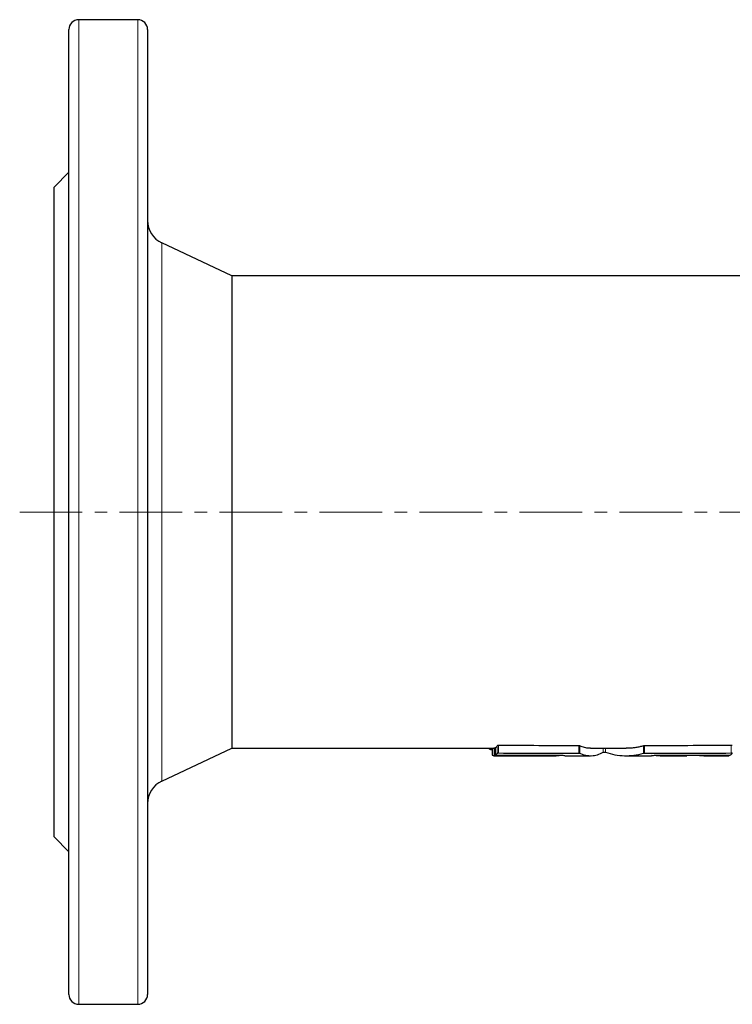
# Model space of a CAD drawing. Header units: millimetres. Extents: x 118 to 695, y 45 to 563.
# Tile 1 of 4: x 118 to 263, y 45 to 245. Entities that reach past the tile are written whole.
import ezdxf

# ---------------------------------------------------------------- set-up
doc = ezdxf.new("R2010")
doc.units = ezdxf.units.MM
doc.linetypes.add('CENTERX2', pattern=[20.32, 12.7, -2.54, 2.54, -2.54])
doc.layers.add('FORMAT', color=7, linetype='Continuous')

msp = doc.modelspace()

# ---------------------------------------------------------------- linework, layer by layer
at = {"color": 7, "linetype": 'Continuous', "lineweight": 25}
for p, q in [((142.04, 245.14), (130.04, 245.14)), ((128.04, 47.14), (128.04, 243.14)), ((144.04, 243.14), (144.04, 47.14)), ((128.04, 214.14), (125.04, 211.14)), ((125.04, 79.14), (125.04, 211.14)), ((161.19, 193.14), (146.92, 199.79)), ((161.19, 193.14), (161.19, 97.14)), ((146.92, 90.49), (161.19, 97.14)), ((214.03, 97.14), (214.03, 95.79)), ((214.46, 97.14), (214.4, 97.14)), ((214.68, 97.22), (214.68, 95.72)), ((214.68, 97.22), (214.68, 97.22)), ((214.03, 95.79), (214.03, 95.78)), ((214.68, 95.72), (214.68, 95.72)), ((228.89, 95.64), (234.05, 95.64)), ((248.77, 95.64), (253.42, 95.64)), ((253.61, 95.64), (253.47, 95.64)), ((253.64, 95.64), (253.64, 95.7)), ((257.16, 95.64), (262.17, 95.64)), ((257.47, 95.64), (262.01, 95.65)), ((262.22, 95.64), (262.17, 95.64)), ((262.23, 95.64), (262.23, 95.71)), ((125.04, 79.14), (128.04, 76.14)), ((130.04, 45.14), (142.04, 45.14))]:
    msp.add_line(p, q, dxfattribs=at)
at = {"color": 8, "linetype": 'Continuous', "lineweight": 18}
for p, q in [((130.04, 245.14), (130.04, 45.14)), ((142.04, 45.14), (142.04, 245.14)), ((146.92, 199.79), (146.92, 90.49)), ((214.03, 95.78), (214.03, 97.14)), ((214.46, 95.64), (214.46, 97.14)), ((214.68, 95.72), (214.68, 97.22)), ((215.1, 96.15), (215.1, 97.67)), ((215.36, 96.19), (215.36, 97.71)), ((231.68, 96.14), (231.68, 97.66)), ((231.89, 96.12), (231.89, 97.64)), ((236.64, 96.34), (236.64, 97.14)), ((237.09, 96.34), (237.09, 97.14)), ((244.81, 96.12), (244.81, 97.64)), ((245.04, 96.14), (245.04, 97.66)), ((262.65, 96.19), (262.65, 97.71)), ((214.72, 95.65), (214.72, 95.71)), ((226.67, 95.64), (226.67, 95.69)), ((226.88, 95.64), (226.88, 95.69)), ((248.53, 95.64), (248.53, 95.69)), ((248.77, 95.64), (248.77, 95.69)), ((253.42, 95.64), (253.42, 95.7)), ((257.2, 95.64), (257.2, 95.7)), ((257.47, 95.64), (257.47, 95.7)), ((262.01, 95.65), (262.01, 95.71))]:
    msp.add_line(p, q, dxfattribs=at)
at = {"color": 7, "linetype": 'Continuous', "lineweight": 25}
for centre, radius, start, end in [((130.04, 243.14), 2, 90, 180), ((142.04, 243.14), 2, 0, 90), ((149.04, 204.33), 5, 180, 245), ((149.04, 85.95), 5, 115, 180), ((130.04, 47.14), 2, 180, 270), ((142.04, 47.14), 2, 270, 0)]:
    msp.add_arc(centre, radius, start, end, dxfattribs=at)
for points, knots in [([(313.4, 193.14), (311.54, 193.14), (307.42, 193.14), (301.03, 193.14), (294.22, 193.14), (287.4, 193.14), (280.57, 193.14), (273.73, 193.14), (267.07, 193.14), (260.59, 193.14), (254.3, 193.14), (248, 193.14), (241.69, 193.14), (235.38, 193.14), (229.06, 193.14), (222.74, 193.14), (216.42, 193.14), (210.09, 193.14), (203.76, 193.14), (197.42, 193.14), (191.21, 193.14), (185.11, 193.14), (179.13, 193.14), (173.15, 193.14), (167.17, 193.14), (163.19, 193.14), (161.19, 193.14)], [0, 0, 0, 0, 0.037125, 0.082285, 0.127444, 0.172604, 0.217764, 0.262924, 0.308084, 0.349481, 0.390878, 0.432274, 0.473671, 0.515068, 0.556464, 0.597861, 0.639258, 0.680654, 0.722051, 0.763448, 0.804844, 0.843875, 0.882907, 0.921938, 0.960969, 1, 1, 1, 1]), ([(161.19, 97.14), (163.5, 97.14), (168.11, 97.14), (175.03, 97.14), (181.95, 97.14), (188.86, 97.14), (195.78, 97.14), (202.69, 97.14), (208.9, 97.14), (212.8, 97.14), (214.4, 97.14)], [0, 0, 0, 0, 0.1299361, 0.2598723, 0.3898084, 0.5197446, 0.6496807, 0.7796168, 0.909553, 1, 1, 1, 1]), ([(213.3, 97.14), (213.35, 97.11), (213.59, 96.99), (213.84, 96.89), (214.03, 96.81)], [0, 0, 0, 0, 0.2269807, 1, 1, 1, 1]), ([(214.68, 97.15), (214.66, 97.15), (214.62, 97.15), (214.56, 97.15), (214.5, 97.15), (214.47, 97.14), (214.46, 97.14), (214.46, 97.14)], [0, 0, 0, 0, 0.1131323, 0.3555479, 0.5979793, 0.8404386, 1, 1, 1, 1]), ([(215.36, 97.71), (215.3, 97.71), (215.23, 97.7), (215.14, 97.69), (215.11, 97.68), (215.1, 97.67)], [0, 0, 0, 0, 0.5, 0.5, 1, 1, 1, 1]), ([(215.1, 96.15), (215.11, 96.16), (215.14, 96.17), (215.23, 96.19), (215.3, 96.19), (215.36, 96.19)], [0, 0, 0, 0, 0.5, 0.5, 1, 1, 1, 1]), ([(234.04, 97.15), (233.97, 97.15), (233.73, 97.14), (233.33, 97.19), (232.85, 97.28), (232.37, 97.43), (232.05, 97.57), (231.89, 97.64)], [0, 0, 0, 0, 0.107318, 0.330514, 0.553759, 0.776954, 1, 1, 1, 1]), ([(231.89, 96.12), (232.68, 95.76), (233.48, 95.61), (235.06, 95.68), (235.85, 95.91), (236.64, 96.34)], [0, 0, 0, 0, 0.5, 0.5, 1, 1, 1, 1]), ([(234.04, 97.14), (234.33, 97.14), (236.71, 97.14), (239.13, 97.14), (241.27, 97.14), (241.31, 97.14)], [0, 0, 0, 0, 0.115942, 0.984901, 1, 1, 1, 1]), ([(236.64, 96.34), (236.66, 96.35), (236.69, 96.35), (236.76, 96.36), (236.8, 96.36), (236.9, 96.36), (236.95, 96.36), (237.03, 96.35), (237.06, 96.35), (237.09, 96.34)], [0, 0, 0, 0, 0.25, 0.25, 0.5, 0.5, 0.75, 0.75, 1, 1, 1, 1]), ([(237.09, 96.34), (238.37, 95.91), (239.66, 95.68), (242.23, 95.61), (243.52, 95.76), (244.81, 96.12)], [0, 0, 0, 0, 0.5, 0.5, 1, 1, 1, 1]), ([(244.81, 97.64), (244.55, 97.57), (244.05, 97.43), (243.28, 97.29), (242.52, 97.19), (241.86, 97.14), (241.46, 97.15), (241.31, 97.15)], [0, 0, 0, 0, 0.218356, 0.436851, 0.655394, 0.87389, 1, 1, 1, 1]), ([(262.87, 97.68), (262.87, 97.68), (262.87, 97.69), (262.83, 97.7), (262.78, 97.71), (262.71, 97.71), (262.67, 97.71), (262.65, 97.71)], [0, 0, 0, 0, 0.165483, 0.397819, 0.628906, 0.857404, 1, 1, 1, 1]), ([(262.65, 96.19), (262.68, 96.19), (262.73, 96.19), (262.8, 96.19), (262.85, 96.18), (262.87, 96.17), (262.87, 96.16), (262.87, 96.16)], [0, 0, 0, 0, 0.225917, 0.451799, 0.67874, 0.908043, 1, 1, 1, 1]), ([(214.4, 95.64), (216.11, 95.64), (220.16, 95.64), (224.35, 95.64), (226.84, 95.64), (226.99, 95.64)], [0, 0, 0, 0, 0.407197, 0.964133, 1, 1, 1, 1]), ([(214.46, 95.64), (214.46, 95.64), (214.49, 95.64), (214.59, 95.65), (214.66, 95.65), (214.72, 95.65)], [0, 0, 0, 0, 0.5, 0.5, 1, 1, 1, 1]), ([(214.89, 95.71), (214.84, 95.71), (214.79, 95.71), (214.71, 95.71), (214.68, 95.71), (214.68, 95.72)], [0, 0, 0, 0, 0.5, 0.5, 1, 1, 1, 1]), ([(226.88, 95.64), (227.02, 95.64), (227.29, 95.64), (227.56, 95.68), (227.69, 95.69)], [0, 0, 0, 0, 0.514067, 1, 1, 1, 1]), ([(228.89, 95.65), (228.83, 95.64), (228.61, 95.64), (228.39, 95.67), (228.23, 95.69)], [0, 0, 0, 0, 0.266418, 1, 1, 1, 1]), ([(241.31, 95.64), (241.46, 95.64), (243.17, 95.64), (244.89, 95.64), (246.45, 95.64)], [0, 0, 0, 0, 0.086052, 1, 1, 1, 1]), ([(247.53, 95.69), (247.28, 95.67), (246.92, 95.64), (246.56, 95.64), (246.45, 95.65)], [0, 0, 0, 0, 0.706108, 1, 1, 1, 1]), ([(247.42, 95.68), (247.56, 95.67), (247.93, 95.64), (248.3, 95.64), (248.53, 95.64)], [0, 0, 0, 0, 0.372437, 1, 1, 1, 1]), ([(248.35, 95.64), (248.49, 95.64), (250.2, 95.64), (251.9, 95.64), (253.47, 95.64)], [0, 0, 0, 0, 0.078404, 1, 1, 1, 1]), ([(253.42, 95.64), (253.45, 95.64), (253.5, 95.64), (253.57, 95.64), (253.62, 95.64), (253.64, 95.64), (253.64, 95.64), (253.64, 95.64)], [0, 0, 0, 0, 0.229109, 0.458218, 0.687336, 0.916467, 1, 1, 1, 1]), ([(256.2, 95.7), (256.22, 95.7), (256.32, 95.69), (256.49, 95.68), (256.7, 95.66), (256.87, 95.65), (257, 95.65), (257.1, 95.64), (257.17, 95.64), (257.19, 95.64), (257.2, 95.64)], [0, 0, 0, 0, 0.020873, 0.167637, 0.318696, 0.469755, 0.600791, 0.731827, 0.865913, 1, 1, 1, 1]), ([(257.2, 95.64), (257.21, 95.64), (257.24, 95.64), (257.34, 95.64), (257.4, 95.64), (257.47, 95.64)], [0, 0, 0, 0, 0.5, 0.5, 1, 1, 1, 1]), ([(262.01, 95.65), (262.04, 95.65), (262.09, 95.65), (262.16, 95.65), (262.2, 95.65), (262.23, 95.64), (262.22, 95.64), (262.22, 95.64)], [0, 0, 0, 0, 0.229005, 0.45801, 0.687029, 0.916077, 1, 1, 1, 1]), ([(262.45, 95.72), (262.44, 95.72), (262.41, 95.71), (262.31, 95.71), (262.25, 95.71), (262.18, 95.71)], [0, 0, 0, 0, 0.5, 0.5, 1, 1, 1, 1])]:
    msp.add_open_spline(points, degree=3, knots=knots, dxfattribs=at)
for points in [[(215.1, 97.67), (214.96, 97.46), (214.82, 97.31), (214.68, 97.22)], [(214.68, 95.72), (214.82, 95.8), (214.96, 95.95), (215.1, 96.15)], [(231.68, 97.66), (226.24, 97.66), (220.8, 97.68), (215.36, 97.71)], [(215.36, 96.19), (220.8, 96.16), (226.24, 96.15), (231.68, 96.14)], [(231.89, 97.64), (231.86, 97.65), (231.78, 97.66), (231.68, 97.66)], [(231.68, 96.14), (231.78, 96.14), (231.86, 96.13), (231.89, 96.12)], [(245.04, 97.66), (244.95, 97.66), (244.85, 97.65), (244.81, 97.64)], [(244.81, 96.12), (244.85, 96.13), (244.95, 96.14), (245.04, 96.14)], [(262.65, 97.71), (256.78, 97.68), (250.91, 97.66), (245.04, 97.66)], [(245.04, 96.14), (250.91, 96.15), (256.78, 96.17), (262.65, 96.19)], [(262.87, 96.16), (262.73, 95.95), (262.59, 95.8), (262.45, 95.72)], [(214.03, 95.78), (214.17, 95.67), (214.31, 95.63), (214.46, 95.64)], [(214.72, 95.65), (218.7, 95.64), (222.69, 95.64), (226.67, 95.64)], [(228.02, 95.69), (223.64, 95.69), (219.27, 95.7), (214.89, 95.71)], [(226.67, 95.64), (226.76, 95.64), (226.85, 95.64), (226.88, 95.64)], [(228.23, 95.69), (228.2, 95.69), (228.12, 95.69), (228.02, 95.69)], [(247.76, 95.69), (247.67, 95.69), (247.57, 95.69), (247.53, 95.69)], [(262.18, 95.71), (257.38, 95.7), (252.57, 95.69), (247.76, 95.69)], [(248.53, 95.64), (248.58, 95.64), (248.67, 95.64), (248.77, 95.64)], [(253.63, 95.64), (253.63, 95.64), (253.62, 95.64), (253.61, 95.64)]]:
    msp.add_open_spline(points, degree=3, dxfattribs=at)
at = {"layer": 'FORMAT', "linetype": 'CENTERX2', "lineweight": 18}
msp.add_line((118.04, 145.14), (370.93, 145.14), dxfattribs=at)

doc.saveas('drawing.dxf')
